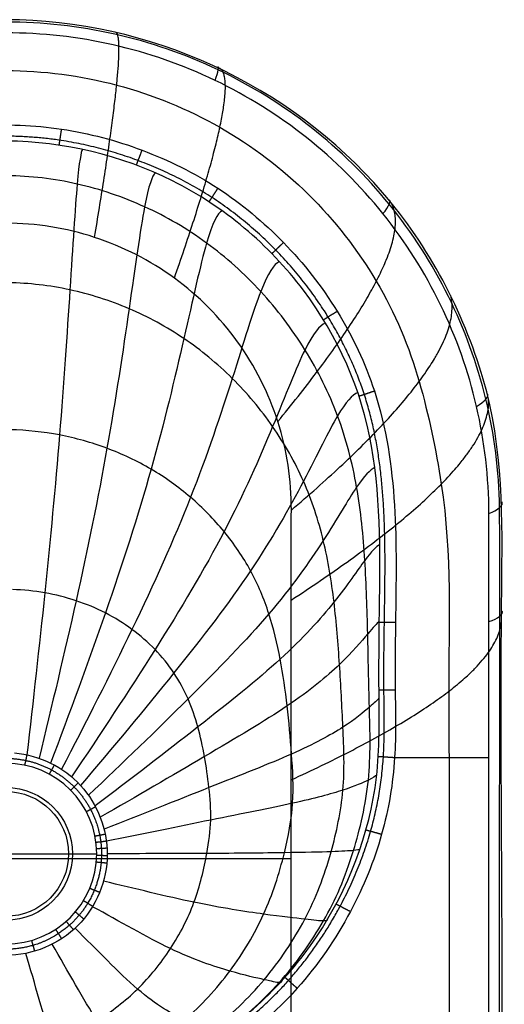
# Model space of a CAD drawing. Header units: millimetres. Extents: x -184 to 183, y -20 to 526.
# Tile 3 of 3: x 5 to 183, y 162 to 525. Entities that reach past the tile are written whole.
import ezdxf

# ---------------------------------------------------------------- set-up
doc = ezdxf.new("R2010")
doc.units = ezdxf.units.MM
doc.header["$MEASUREMENT"] = 0
doc.layers.add('Predefinito', color=7, linetype='Continuous', true_color=0x000000)

msp = doc.modelspace()

# ---------------------------------------------------------------- linework, layer by layer
at = {"layer": 'Predefinito'}
for p, q in [((177.75, 253.11, 0), (143.03, 253.11, 0)), ((-23, 217.69, -195), (23, 217.69, -195)), ((104.99, 215.88, -410), (-104.99, 215.88, -410))]:
    msp.add_line(p, q, dxfattribs=at)
at = {"layer": 'Predefinito', "extrusion": (2.32351e-15, 2.26466e-20, -1)}
msp.add_arc((0, 217.69, 160.54), 24.46, 89.9994, 269.9994, dxfattribs=at)
at = {"layer": 'Predefinito', "extrusion": (-6.17863e-16, -6.17863e-16, -1)}
msp.add_arc((0, 217.69, 195), 23, 90, 270, dxfattribs=at)
at = {"layer": 'Predefinito', "extrusion": (1.85359e-15, 6.17863e-16, -1)}
msp.add_arc((0, 217.69, 164.07), 23, 90, 270, dxfattribs=at)
at = {"layer": 'Predefinito'}
for points, knots in [([(181.65, 0, -1.88), (181.66, 101.74, -1.92), (181.69, 203.47, -1.94), (181.69, 318.57, -1.97), (181.77, 331.87, -1.97), (181.5, 358.71, -1.97), (179.74, 372.15, -1.97), (170.27, 411.39, -1.97), (158.02, 436.09, -1.96), (124.1, 477.89, -1.96), (80.72, 511.97, -1.96), (0, 530.22, -1.96), (-80.73, 511.97, -1.96), (-124.09, 477.89, -1.96), (-158.08, 436.08, -1.96), (-170.11, 411.42, -1.97), (-183.5, 358.97, -1.97), (-181.38, 331.78, -1.97), (-181.86, 203.55, -1.94), (-181.61, 101.72, -1.92), (-181.65, 0, -1.88)], [15.000463, 15.000463, 15.000463, 15.000463, 320.217984, 320.217984, 360.245232, 360.245232, 400.27248, 400.27248, 480.326975, 480.326975, 560.381471, 640.435967, 720.490463, 800.545012, 800.545012, 880.599534, 880.599534, 960.654057, 960.654057, 1265.869848, 1265.869848, 1265.869848, 1265.869848]), ([(182.62, 0, -6.1), (182.6, 52.43, -6.13), (182.65, 104.88, -6.16), (182.64, 209.75, -6.22), (181.88, 262.05, -6.26), (182.73, 340.84, -6.3), (183.08, 367.39, -6.3), (168.18, 417.85, -6.3), (155.67, 441.46, -6.3), (104.42, 501.13, -6.3), (52.43, 525, -6.3), (-52.44, 525, -6.3), (-104.4, 501.1, -6.3), (-155.69, 441.46, -6.3), (-168.26, 417.84, -6.3), (-183.17, 367.43, -6.3), (-182.7, 340.85, -6.3), (-181.93, 262.06, -6.26), (-182.64, 209.76, -6.22), (-182.64, 104.88, -6.16), (-182.6, 52.43, -6.13), (-182.62, 0, -6.1)], [14.911196, 14.911196, 14.911196, 14.911196, 171.292183, 171.292183, 327.67317, 327.67317, 405.863664, 405.863664, 484.054157, 484.054157, 640.435144, 640.435144, 796.816131, 796.816131, 875.006625, 875.006625, 953.197118, 953.197118, 1109.578105, 1109.578105, 1265.959092, 1265.959092, 1265.959092, 1265.959092]), ([(177.75, 0, 0), (177.75, 101.11, 0), (177.75, 202.21, 0), (177.75, 316.58, 0), (177.76, 329.84, 0), (177.71, 356.37, 0), (176.15, 369.62, 0), (167.19, 408.4, 0), (155.32, 432.85, 0), (122.15, 474.27, 0), (79.55, 508.09, 0), (0, 526.21, 0), (-79.57, 508.09, 0), (-122.15, 474.27, 0), (-155.38, 432.85, 0), (-167.05, 408.42, 0), (-179.68, 356.62, 0), (-177.35, 329.78, 0), (-177.97, 202.25, 0), (-177.69, 101.1, 0), (-177.75, 0, 0)], [15.08965, 15.08965, 15.08965, 15.08965, 320.217984, 320.217984, 360.245232, 360.245232, 400.27248, 400.27248, 480.326975, 480.326975, 560.381471, 640.435967, 720.490463, 800.545012, 800.545012, 880.599534, 880.599534, 960.654057, 960.654057, 1265.780703, 1265.780703, 1265.780703, 1265.780703]), ([(-163.21, -16, -192.35), (-163.17, 81.78, -192.35), (-163.24, 179.9, -191.62), (-162.92, 302.37, -190.6), (-164.12, 327.86, -190.55), (-158.25, 366.97, -190.3), (-155.62, 379.03, -190.06), (-148.48, 404.36, -189.78), (-143.16, 416.97, -189.71), (-122.55, 451.93, -189.45), (-102.53, 471.77, -189.32), (-66.79, 492.16, -189.18), (-41.19, 502.65, -189.11), (0.01, 508.05, -189.07), (41.2, 502.65, -189.11), (66.8, 492.16, -189.18), (102.53, 471.77, -189.32), (122.57, 451.93, -189.45), (143.15, 416.97, -189.71), (148.48, 404.38, -189.78), (155.66, 379.06, -190.06), (158.19, 366.81, -190.27), (164.17, 328.07, -190.59), (162.91, 302.36, -190.6), (163.24, 179.89, -191.62), (163.15, 81.79, -192.35), (163.2, -16, -192.35)], [3.967044, 3.967044, 3.967044, 3.967044, 294.801457, 294.801457, 368.501821, 368.501821, 405.352003, 405.352003, 442.202185, 442.202185, 515.902549, 515.902549, 552.754038, 589.602913, 626.451788, 663.300663, 663.300663, 736.998414, 736.998414, 773.847289, 773.847289, 810.696164, 810.696164, 884.393914, 884.393914, 1175.219125, 1175.219125, 1175.219125, 1175.219125]), ([(-10.11, 485.89, 0), (0.08, 486.62, 0), (20.64, 485.76, 0), (50.67, 477.86, 0), (78.63, 463.92, 0), (103.21, 443.44, 0), (122.84, 418.3, 0), (144.75, 372.05, 0), (143.54, 323.17, 0), (143.08, 278.19, 0), (143.83, 251.92, 0), (139.13, 223.95, 0), (127.18, 194.82, 0), (102.92, 159.39, 0), (59.65, 128.72, 0), (19.51, 120.59, 0), (0.22, 120.62, 0)], [-539.048483, -539.048483, -539.048483, -539.048483, -508.38904, -477.729596, -446.403179, -415.076762, -382.766306, -350.455849, -264.486821, -239.520525, -214.554228, -185.850772, -155.091756, -120.571792, -57.827153, 0, 0, 0, 0]), ([(0.24, 126.62, -6), (21.33, 126.6, -6.03), (42.44, 131.47, -6.11), (80.32, 150.16, -6.18), (97.06, 163.91, -6.18), (122.37, 197.55, -5.98), (131.33, 217.36, -5.78), (137.08, 248.42, -5.61), (137.46, 259.05, -5.56), (137.23, 280.76, -5.48), (137.24, 291.87, -5.44), (137.71, 325.1, -5.25), (138.19, 347.04, -5.04), (130.92, 388.62, -4.78), (122.15, 408.48, -4.77), (96.77, 442.18, -4.87), (80.21, 456.19, -4.98), (42.42, 475, -5.17), (21.33, 480.16, -5.24), (0.25, 480.27, -5.25)], [0, 0, 0, 0, 66.081995, 66.081995, 132.16399, 132.16399, 198.245984, 198.245984, 231.286982, 231.286982, 264.327979, 264.327979, 330.409974, 330.409974, 396.491969, 396.491969, 462.573964, 462.573964, 528.655959, 528.655959, 528.655959, 528.655959]), ([(28.19, 477.19, -5.19), (27.58, 476.51, -23.42), (26.2, 468.29, -62.26), (23.7, 427.71, -106.62), (19.99, 372.57, -131.84), (14.48, 314.05, -145.06), (9.98, 274.13, -148.91), (7.72, 254.16, -150.02)], [4.107673, 4.107673, 4.107673, 4.107673, 47.354885, 94.70977, 142.064654, 189.419539, 236.794766, 236.794766, 236.794766, 236.794766]), ([(55.01, 468.53, -5.07), (53.82, 467.77, -23.04), (51.07, 459.71, -61.28), (45.7, 420.66, -105.36), (37.75, 367.69, -131.07), (26.2, 311.24, -144.73), (16.86, 272.35, -148.84), (12.17, 252.92, -150.01)], [4.076405, 4.076405, 4.076405, 4.076405, 47.354885, 94.70977, 142.064654, 189.419539, 236.815108, 236.815108, 236.815108, 236.815108]), ([(14.42, 127.32, -35.74), (19.12, 127.77, -35.73), (33.05, 129.86, -35.71), (55.71, 136.91, -35.71), (80.26, 150.84, -35.88), (101.2, 169.42, -36.34), (117.87, 192.96, -37.22), (127.43, 214.79, -38.51), (134.6, 245.01, -40.17), (133.66, 271.65, -41.98), (133.17, 298.74, -44.01), (132.39, 325.82, -46.17), (129.73, 352.91, -48.39), (122.94, 379.38, -50.59), (110.74, 403.85, -52.68), (94.35, 425.47, -54.58), (74.35, 443.51, -56.22), (51.33, 456.87, -57.51), (26.42, 465.36, -58.37), (8.96, 467.44, -58.61), (0.41, 467.54, -58.63)], [9.097262, 9.097262, 9.097262, 9.097262, 18.228163, 36.456327, 54.68449, 72.912653, 91.140816, 109.36898, 123.337894, 137.306809, 151.275724, 165.244639, 179.213554, 193.182469, 207.151383, 221.120298, 235.089213, 249.058128, 263.027043, 276.995958, 276.995958, 276.995958, 276.995958]), ([(79.54, 454.64, -4.93), (77.87, 453.82, -22.49), (73.96, 446.1, -59.81), (66.08, 409.52, -103.46), (54.29, 360, -129.92), (37.19, 306.85, -144.25), (23.38, 269.67, -148.73), (16.42, 251.14, -150.01)], [4.061508, 4.061508, 4.061508, 4.061508, 47.354885, 94.70977, 142.064654, 189.419539, 236.835451, 236.835451, 236.835451, 236.835451]), ([(104.97, -16, -410), (104.97, 70.99, -410), (104.98, 157.98, -410), (104.99, 267.05, -410), (104.99, 289.13, -410), (105, 322.25, -410), (104.98, 333.29, -410), (105.06, 355.37, -410), (103.39, 366.41, -410), (93.35, 397.99, -410), (79.81, 416.79, -410), (53.03, 436.3, -410), (33.13, 446.49, -410), (0.01, 451.76, -410), (-33.11, 446.49, -410), (-53, 436.3, -410), (-79.79, 416.79, -410), (-93.33, 398, -410), (-103.37, 366.41, -410), (-105.04, 355.37, -410), (-104.97, 333.29, -410), (-104.99, 322.25, -410), (-104.98, 289.13, -410), (-104.99, 267.05, -410), (-104.98, 157.98, -410), (-104.99, 70.99, -410), (-104.99, -16, -410)], [-1174.734661, -1174.734661, -1174.734661, -1174.734661, -884.393914, -884.393914, -810.696164, -810.696164, -773.847289, -773.847289, -736.998414, -736.998414, -663.300663, -663.300663, -626.451788, -589.602913, -552.754038, -515.902549, -515.902549, -442.202185, -442.202185, -405.352003, -405.352003, -368.501821, -368.501821, -294.801457, -294.801457, -4.450612, -4.450612, -4.450612, -4.450612]), ([(100.66, 435.91, -4.81), (98.67, 435.06, -21.82), (93.93, 427.89, -57.95), (84.07, 394.64, -101.04), (69.08, 349.66, -128.44), (47.13, 300.93, -143.66), (29.37, 266.14, -148.59), (20.43, 248.85, -150)], [4.089251, 4.089251, 4.089251, 4.089251, 47.354885, 94.70977, 142.064654, 189.419539, 236.855793, 236.855793, 236.855793, 236.855793]), ([(0.18, 127.55, -71.51), (9.27, 127.4, -71.5), (27.19, 129.2, -71.48), (52.97, 137.87, -71.63), (76.16, 151.99, -72.08), (95.73, 170.64, -72.96), (110.98, 193.47, -74.38), (119.4, 215.3, -76.32), (125.02, 241.24, -78.7), (124.02, 264.34, -81.23), (122.86, 287.52, -84.02), (121.02, 310.49, -86.97), (117.36, 333.23, -89.97), (110.22, 355.26, -92.93), (98.7, 375.51, -95.73), (83.75, 393.35, -98.27), (65.87, 408.18, -100.46), (45.55, 419.19, -102.17), (23.68, 426.21, -103.32), (8.43, 427.98, -103.64), (0.92, 428.1, -103.66)], [0, 0, 0, 0, 18.228163, 36.456327, 54.68449, 72.912653, 91.140816, 109.36898, 123.337894, 137.306809, 151.275724, 165.244639, 179.213554, 193.182469, 207.151383, 221.120298, 235.089213, 249.058128, 263.027043, 276.995958, 276.995958, 276.995958, 276.995958]), ([(117.59, 413.29, -4.76), (115.47, 412.44, -21.11), (110.3, 405.98, -55.82), (99.11, 376.68, -98.22), (81.67, 337.07, -126.71), (55.77, 293.64, -142.99), (34.72, 261.83, -148.44), (24.12, 246.08, -149.99)], [4.196085, 4.196085, 4.196085, 4.196085, 47.354885, 94.70977, 142.064654, 189.419539, 236.876135, 236.876135, 236.876135, 236.876135]), ([(129.55, 387.66, -4.83), (127.51, 386.83, -20.41), (122.37, 381.18, -53.52), (110.63, 356.3, -95.11), (91.64, 322.63, -124.78), (62.87, 285.14, -142.29), (39.31, 256.83, -148.29), (27.44, 242.88, -149.98)], [4.441445, 4.441445, 4.441445, 4.441445, 47.354885, 94.70977, 142.064654, 189.419539, 236.896477, 236.896477, 236.896477, 236.896477]), ([(-0.05, 131.44, -107.07), (7.88, 131.22, -107.05), (23.67, 133, -107.06), (46.17, 141.78, -107.26), (66.29, 155.8, -107.7), (83.04, 173.99, -108.46), (95.74, 195.29, -109.6), (102.39, 216.04, -111.07), (106.2, 236.36, -112.79), (105.19, 254.54, -114.6), (103.62, 272.26, -116.57), (101.2, 289.51, -118.63), (97.2, 306.27, -120.72), (90.55, 322.24, -122.77), (80.68, 336.75, -124.7), (68.28, 349.41, -126.45), (53.71, 359.85, -127.95), (37.34, 367.58, -129.13), (19.81, 372.51, -129.92), (7.66, 373.79, -130.13), (1.62, 373.92, -130.15)], [0, 0, 0, 0, 18.228163, 36.456327, 54.68449, 72.912653, 91.140816, 109.36898, 123.337894, 137.306809, 151.275724, 165.244639, 179.213554, 193.182469, 207.151383, 221.120298, 235.089213, 249.058128, 263.027043, 276.995958, 276.995958, 276.995958, 276.995958]), ([(135.75, 360.02, -4.98), (134.03, 359.23, -19.72), (129.44, 354.46, -51.12), (118.06, 334.19, -91.84), (98.57, 306.75, -122.71), (68.17, 275.61, -141.61), (43.02, 251.25, -148.14), (30.34, 239.3, -149.97)], [4.798511, 4.798511, 4.798511, 4.798511, 47.354885, 94.70977, 142.064654, 189.419539, 236.91682, 236.91682, 236.91682, 236.91682]), ([(137.53, 331.68, -5.17), (136.27, 330.92, -19.05), (132.55, 327.01, -48.72), (122.11, 311.28, -88.51), (102.9, 289.99, -120.59), (71.86, 265.31, -140.97), (45.88, 245.2, -148.01), (32.77, 235.39, -149.97)], [5.22867, 5.22867, 5.22867, 5.22867, 47.354885, 94.70977, 142.064654, 189.419539, 236.937162, 236.937162, 236.937162, 236.937162]), ([(-0.97, 147.22, -138.4), (4.96, 146.97, -138.4), (16.96, 148.34, -138.3), (33.86, 155.65, -138), (48.87, 167.32, -137.63), (61.07, 182.44, -137.3), (69.92, 199.54, -137.12), (74.02, 217, -137.19), (75.76, 230.11, -137.51), (74.8, 242.23, -137.99), (73.17, 253.62, -138.6), (70.77, 264.52, -139.3), (67.26, 274.86, -140.07), (62.12, 284.52, -140.86), (55.1, 293.16, -141.64), (46.58, 300.61, -142.36), (36.77, 306.71, -143), (25.91, 311.21, -143.51), (14.34, 314.11, -143.85), (6.39, 314.93, -143.95), (2.37, 315.06, -143.95)], [0, 0, 0, 0, 18.228163, 36.456327, 54.68449, 72.912653, 91.140816, 109.36898, 123.337894, 137.306809, 151.275724, 165.244639, 179.213554, 193.182469, 207.151383, 221.120298, 235.089213, 249.058128, 263.027043, 276.995958, 276.995958, 276.995958, 276.995958]), ([(137.39, 303.31, -5.35), (136.54, 302.59, -18.4), (133.66, 299.5, -46.4), (124.22, 288.06, -85.26), (105.55, 272.66, -118.46), (74.39, 254.35, -140.43), (48.02, 238.77, -147.91), (34.71, 231.22, -149.96)], [5.693242, 5.693242, 5.693242, 5.693242, 47.354885, 94.70977, 142.064654, 189.419539, 236.957504, 236.957504, 236.957504, 236.957504]), ([(137.25, 274.99, -5.48), (136.67, 274.37, -17.77), (134.3, 272.13, -44.22), (125.51, 264.71, -82.18), (107.23, 254.82, -116.4), (76.08, 242.76, -140.02), (49.52, 232.01, -147.84), (36.11, 226.84, -149.96)], [6.135664, 6.135664, 6.135664, 6.135664, 47.354885, 94.70977, 142.064654, 189.419539, 236.977846, 236.977846, 236.977846, 236.977846]), ([(3.14, 254.85, -149.97), (12.37, 254.06, -149.96), (21.24, 249.7, -149.95), (33.7, 236.04, -149.92), (37.25, 226.81, -149.9), (37.25, 217.58, -149.92)], [62.294885, 62.294885, 62.294885, 62.294885, 90.317317, 90.317317, 118.339749, 118.339749, 118.339749, 118.339749]), ([(0, 184.45, -151.76), (18.38, 184.47, -151.78), (33.33, 199.29, -151.67), (33.44, 236.16, -151.56), (18.43, 251.08, -151.61), (0, 251.09, -151.61)], [-177.215208, -177.215208, -177.215208, -177.215208, -118.254824, -118.254824, -59.113463, -59.113463, -59.113463, -59.113463]), ([(136.5, 246.74, -5.6), (136.03, 246.32, -17.2), (133.92, 245.02, -42.3), (125.52, 241.32, -79.4), (107.6, 236.51, -114.46), (76.74, 230.52, -139.79), (50.31, 224.97, -147.83), (36.97, 222.33, -149.96)], [6.56726, 6.56726, 6.56726, 6.56726, 47.354885, 94.70977, 142.064654, 189.419539, 236.998189, 236.998189, 236.998189, 236.998189]), ([(130.17, 219.31, -5.76), (129.96, 219.18, -16.78), (128.44, 218.89, -40.72), (121.13, 218.47, -77.05), (104.54, 218.07, -112.72), (75.31, 217.8, -139.77), (50.02, 217.75, -147.87), (37.26, 217.75, -149.96)], [7.032435, 7.032435, 7.032435, 7.032435, 47.354885, 94.70977, 142.064654, 189.419539, 237.018531, 237.018531, 237.018531, 237.018531]), ([(37.25, 217.58, -149.92), (37.25, 207.89, -149.93), (33.3, 198.16, -149.96), (19.5, 184.33, -149.99), (9.76, 180.3, -150), (0, 180.28, -150)], [118.339749, 118.339749, 118.339749, 118.339749, 147.777482, 147.777482, 177.215208, 177.215208, 177.215208, 177.215208]), ([(118.31, 193.49, -5.98), (118.31, 193.18, -16.42), (117.35, 192.77, -39.28), (111.32, 193.45, -74.72), (96.77, 195.11, -110.82), (70.52, 199.06, -140.09), (47.52, 204.89, -148.01), (35.93, 207.61, -149.96)], [7.594192, 7.594192, 7.594192, 7.594192, 47.354885, 94.70977, 142.064654, 189.419539, 236.976488, 236.976488, 236.976488, 236.976488]), ([(101.41, 170.75, -6.13), (101.52, 170.4, -16.21), (100.96, 169.97, -38.39), (96.19, 171.1, -73.16), (84.07, 173.72, -109.33), (61.72, 181.09, -140.7), (41.87, 192.8, -148.22), (31.89, 198.21, -149.97)], [7.978077, 7.978077, 7.978077, 7.978077, 47.354885, 94.70977, 142.064654, 189.419539, 236.932907, 236.932907, 236.932907, 236.932907]), ([(80.18, 152.03, -6.16), (80.34, 151.73, -16.07), (80.04, 151.35, -37.92), (76.49, 152.47, -72.21), (67.11, 155.3, -108.23), (49.44, 165.29, -141.43), (33.44, 182.42, -148.46), (25.43, 190.26, -149.98)], [8.131227, 8.131227, 8.131227, 8.131227, 47.354885, 94.70977, 142.064654, 189.419539, 236.889325, 236.889325, 236.889325, 236.889325]), ([(55.53, 138.11, -6.13), (55.67, 137.9, -15.98), (55.54, 137.62, -37.73), (53.19, 138.5, -71.73), (46.77, 141.11, -107.49), (34.36, 152.97, -142.14), (22.8, 174.54, -148.69), (17.03, 184.38, -149.99)], [8.124081, 8.124081, 8.124081, 8.124081, 47.354885, 94.70977, 142.064654, 189.419539, 236.845744, 236.845744, 236.845744, 236.845744]), ([(28.47, 129.51, -6.06), (28.56, 129.42, -15.94), (28.53, 129.27, -37.71), (27.35, 129.92, -71.58), (24.04, 132.24, -107.08), (17.33, 145.24, -142.66), (10.64, 169.83, -148.85), (7.35, 181, -149.99)], [8.036576, 8.036576, 8.036576, 8.036576, 47.354885, 94.70977, 142.064654, 189.419539, 236.802162, 236.802162, 236.802162, 236.802162])]:
    msp.add_open_spline(points, degree=3, knots=knots, dxfattribs=at)
for points, degree in [([(32.59, 444.82, -410), (45.05, 519.2, -170.1), (40.25, 520.49, -6.3)], 2), ([(76.95, 502.65, 0), (78.09, 505.75, 0), (78.58, 508.17, -3.12), (77.94, 507.53, -6.3)], 3), ([(61.96, 429.8, -410), (87.19, 502.2, -170.31), (78.52, 507.26, -6.3)], 2), ([(100.04, 376.94, -410), (151.67, 440.03, -171.1), (141.78, 457.5, -6.3)], 2), ([(138.74, 453.56, 0), (140.9, 456.1, -0.01), (142.01, 458.53, -3.12), (140.99, 458.47, -6.3)], 3), ([(105.02, 344.33, -410), (169.79, 399.56, -171.7), (163.66, 423.42, -6.3)], 2), ([(105, 311.21, -410), (179.05, 359.51, -172.61), (177.63, 385.35, -6.3)], 2), ([(173.16, 382.55, 0), (176.13, 384.21, -0.02), (178.04, 386.5, -3.13), (177.04, 387.19, -6.3)], 3), ([(177.74, 343.11, 0), (180.97, 344.25, -0.03), (183.31, 346.36, -3.13), (182.49, 347.39, -6.3)], 3), ([(177.75, 303.32, 0), (181, 304.29, -0.03), (183.39, 306.16, -3.11), (182.61, 307.12, -6.28)], 3), ([(104.99, 244.97, -410), (182.27, 280.43, -173.48), (182.38, 304.57, -6.28)], 2)]:
    msp.add_open_spline(points, degree=degree, dxfattribs=at)
for points, weights, degree, knots in [([(19.58, 478.78, -5.23), (19.62, 479.05, -3.13), (19.85, 480.56, -1.67), (20.11, 482.29, 0), (20.47, 484.67, 0)], [0.98630423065, 0.940785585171, 1.0087931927, 0.931977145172, 1], 2, [0.0573346, 0.0573346, 0.0573346, 0.5, 0.5, 1, 1, 1]), ([(0.23, 124.86, -1.76), (18.96, 124.83, -1.77), (58.06, 132.87, -1.82), (99.75, 162.52, -1.85), (123.38, 196.76, -1.78), (135.04, 225.08, -1.71), (139.67, 252.13, -1.67), (138.93, 278.02, -1.65), (139.47, 323.25, -1.61), (140.77, 371.22, -1.45), (119.46, 416.26, -1.47), (100.28, 440.69, -1.51), (76.35, 460.55, -1.57), (49.17, 474, -1.63), (19.97, 481.63, -1.67), (0.08, 482.44, -1.68), (-9.81, 481.74, -1.68)], [1, 0.999092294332, 0.994203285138, 0.991091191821, 0.99769876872, 1.00487823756, 1.0084087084, 1.01026166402, 1.01491622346, 1.02996206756, 1.02808244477, 1.0242095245, 1.01826032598, 1.01242757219, 1.00830865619, 1.00752062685, 1.00767146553], 3, [0, 0, 0, 0, 57.827165, 120.571802, 155.091765, 185.850781, 214.554236, 239.520532, 264.486828, 350.455854, 382.76631, 415.076765, 446.403181, 477.729598, 508.38904, 539.048483, 539.048483, 539.048483, 539.048483]), ([(48, 471.39, -5.14), (48.1, 471.67, -3.06), (48.64, 473.1, -1.63), (49.25, 474.72, 0), (50.08, 476.95, 0)], [0.987508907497, 0.944063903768, 1.01267162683, 0.935560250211, 1], 2, [0.0551388, 0.0551388, 0.0551388, 0.5, 0.5, 1, 1, 1]), ([(74.76, 457.92, -5.01), (74.95, 458.22, -2.97), (75.78, 459.5, -1.57), (76.72, 460.94, 0), (77.99, 462.88, 0)], [0.989120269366, 0.948815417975, 1.01826251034, 0.940725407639, 1], 2, [0.0521686, 0.0521686, 0.0521686, 0.5, 0.5, 1, 1, 1]), ([(97.89, 438.84, -4.88), (98.16, 439.1, -2.87), (99.26, 440.16, -1.51), (100.48, 441.34, 0), (102.12, 442.94, 0)], [0.990723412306, 0.953420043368, 1.02380426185, 0.945845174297, 1], 2, [0.0485823, 0.0485823, 0.0485823, 0.5, 0.5, 1, 1, 1]), ([(116.88, 414.47, -4.8), (117.22, 414.71, -2.81), (118.53, 415.52, -1.48), (119.97, 416.41, 0), (121.88, 417.57, 0)], [0.992031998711, 0.956324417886, 1.0276319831, 0.949381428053, 1], 2, [0.0443638, 0.0443638, 0.0443638, 0.5, 0.5, 1, 1, 1]), ([(129.99, 386.42, -4.82), (130.38, 386.51, -2.81), (131.85, 386.99, -1.47), (133.46, 387.51, 0), (135.58, 388.23, 0)], [0.992854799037, 0.956181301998, 1.02825508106, 0.9499570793, 1], 2, [0.039747, 0.039747, 0.039747, 0.5, 0.5, 1, 1, 1]), ([(137.4, 303.11, -5.38), (137.63, 303.08, -3.15), (139.26, 303.05, -1.62), (140.99, 303.03, 0), (143.36, 303.03, 0)], [0.99361738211, 0.94016196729, 1.01322463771, 0.936071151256, 1], 2, [0.0265109, 0.0265109, 0.0265109, 0.5, 0.5, 1, 1, 1]), ([(137.25, 278.07, -5.49), (137.45, 278.07, -3.22), (139.1, 278.09, -1.65), (140.84, 278.11, 0), (143.24, 278.15, 0)], [0.994262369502, 0.936944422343, 1.01039505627, 0.933457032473, 1], 2, [0.0226636, 0.0226636, 0.0226636, 0.5, 0.5, 1, 1, 1]), ([(-35.16, 217.7, -150.39), (-35.16, 221.06, -150.38), (-34.17, 227.92, -150.37), (-29.78, 237.37, -150.37), (-22.64, 245.32, -150.38), (-13.38, 250.82, -150.38), (-2.98, 253.26, -150.38), (7.42, 252.58, -150.38), (17.12, 249, -150.38), (25.41, 242.74, -150.38), (31.52, 234.37, -150.37), (34.09, 227.13, -150.37), (34.9, 222.2, -150.38), (35.13, 219.7, -150.38), (35.18, 217.16, -150.39), (34.91, 211.9, -150.4), (33.43, 205.81, -150.41), (30.21, 199.43, -150.42), (27.11, 195.09, -150.43), (23.45, 191.32, -150.44), (17.96, 187.12, -150.45), (10.15, 183.5, -150.46), (3.35, 182.54, -150.47), (0, 182.53, -150.47)], [0.967952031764, 0.96829123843, 0.968616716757, 0.968160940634, 0.967710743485, 0.967607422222, 0.967547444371, 0.967566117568, 0.967636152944, 0.967816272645, 0.968368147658, 0.968523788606, 0.968317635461, 0.968137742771, 0.967903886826, 0.967447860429, 0.966554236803, 0.965446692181, 0.96493290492, 0.964539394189, 0.964021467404, 0.963381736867, 0.963171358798, 0.963151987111], 3, [0, 0, 0, 0, 10.826637, 21.973329, 33.104168, 44.760234, 56.143863, 67.011207, 77.870947, 88.974519, 99.995531, 110.789502, 113.405111, 116.02072, 118.809408, 121.598096, 132.890703, 138.665618, 144.440533, 149.950318, 155.460104, 166.494498, 177.215208, 177.215208, 177.215208, 177.215208]), ([(137.07, 253.6, -5.59), (137.23, 253.59, -3.28), (138.89, 253.48, -1.67), (140.63, 253.37, 0), (143.03, 253.2, 0)], [0.995023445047, 0.934413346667, 1.00828478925, 0.93150745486, 1], 2, [0.0189242, 0.0189242, 0.0189242, 0.5, 0.5, 1, 1, 1]), ([(132.47, 226.54, -5.74), (132.57, 226.5, -3.37), (134.21, 226.05, -1.71), (135.89, 225.58, 0), (138.26, 224.93, 0)], [0.995857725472, 0.930266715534, 1.00448512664, 0.927997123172, 1], 2, [0.0148363, 0.0148363, 0.0148363, 0.5, 0.5, 1, 1, 1]), ([(23, 217.69, -195), (23, 217.69, -179.54), (23, 217.69, -164.07), (23, 217.69, -162), (24.46, 217.69, -160.54), (28.92, 217.69, -156.07), (33.39, 217.69, -151.61)], [1, 1, 1, 0.923878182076, 1, 1, 1], 2, [0, 0, 0, 33.268995, 33.268995, 37.493141, 37.493141, 51.067165, 51.067165, 51.067165]), ([(121.47, 199.24, -5.95), (121.48, 199.24, -3.51), (123, 198.45, -1.77), (124.55, 197.64, 0), (126.76, 196.47, 0)], [0.996714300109, 0.923967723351, 0.998345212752, 0.922324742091, 1], 2, [0.0108062, 0.0108062, 0.0108062, 0.5, 0.5, 1, 1, 1]), ([(102.7, 172.17, -6.13), (102.66, 172.21, -3.62), (103.96, 171.05, -1.83), (105.28, 169.87, 0), (107.17, 168.17, 0)], [0.997776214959, 0.918816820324, 0.993426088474, 0.917780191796, 1], 2, [0.0068518, 0.0068518, 0.0068518, 0.5, 0.5, 1, 1, 1])]:
    msp.add_rational_spline(points, weights, degree=degree, knots=knots, dxfattribs=at)
for points, weights in [([(6.95, 250.35, -151.61), (7.29, 251.93, -149.99), (7.76, 254.15, -149.86)], [0.99999955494, 0.934996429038, 1.00030611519]), ([(15.96, 247.03, -151.6), (16.73, 248.44, -150), (17.81, 250.43, -149.86)], [0.999999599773, 0.935173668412, 1.00026681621]), ([(23.8, 241.12, -151.6), (24.94, 242.25, -150), (26.55, 243.83, -149.86)], [0.999999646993, 0.93564649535, 1.00022582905]), ([(29.56, 233.26, -151.59), (30.96, 234, -150), (32.95, 235.05, -149.85)], [0.99999969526, 0.936535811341, 1.00018449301]), ([(32.75, 224.26, -151.6), (34.31, 224.57, -150.01), (36.5, 225.01, -149.85)], [0.999999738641, 0.936744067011, 1.00014658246]), ([(33.12, 221.97, -151.6), (34.7, 222.17, -150.01), (36.92, 222.45, -149.86)], [0.999999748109, 0.936541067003, 1.00013798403]), ([(33.33, 219.66, -151.61), (34.92, 219.75, -150.01), (37.17, 219.87, -149.86)], [0.999999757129, 0.936202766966, 1.00012960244]), ([(33.24, 214.72, -151.62), (34.84, 214.57, -150.02), (37.1, 214.36, -149.88)], [0.999999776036, 0.935277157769, 1.00011645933]), ([(33.38, 217.19, -151.61), (34.98, 217.16, -150.01), (37.24, 217.12, -149.87)], [0.999999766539, 0.935751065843, 1.00012140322]), ([(30.84, 205.03, -151.66), (32.36, 204.4, -150.02), (34.5, 203.51, -149.91)], [0.999999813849, 0.932511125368, 1.00009677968]), ([(28.52, 200.47, -151.68), (29.94, 199.6, -150.02), (31.95, 198.38, -149.93)], [0.999999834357, 0.930956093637, 1.00008610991]), ([(25.53, 196.31, -151.7), (26.82, 195.23, -150.02), (28.63, 193.7, -149.94)], [0.999999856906, 0.929851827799, 1.00007438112]), ([(22.12, 192.82, -151.71), (23.24, 191.55, -150.02), (24.82, 189.76, -149.96)], [0.999999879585, 0.929046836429, 1.00006258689]), ([(18.24, 189.86, -151.72), (19.16, 188.43, -150.02), (20.48, 186.42, -149.97)], [0.999999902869, 0.928276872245, 1.00005048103]), ([(9.38, 185.79, -151.75), (9.86, 184.14, -150.03), (10.54, 181.81, -149.99)], [0.999999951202, 0.926890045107, 1.00002535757])]:
    msp.add_rational_spline(points, weights, degree=2, dxfattribs=at)

doc.saveas('drawing.dxf')
